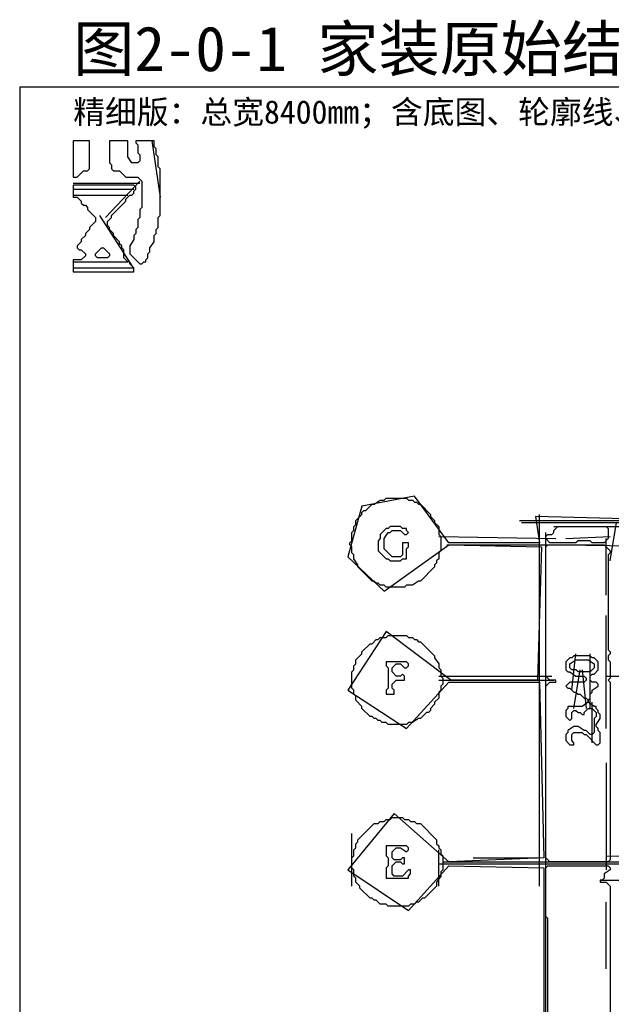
# Model space of a CAD drawing. Header units: millimetres. Extents: x -171 to 29168, y -21389 to 9617.
# Tile 42 of 60: x -171 to 1714, y 5779 to 8914. Entities that reach past the tile are written whole.
import ezdxf

# ---------------------------------------------------------------- set-up
doc = ezdxf.new("R2010")
doc.units = ezdxf.units.MM
for name, color, linetype in [('REFERENCE_FRAME', 3, 'Continuous'), ('REFERENCE_TEXT', 2, 'Continuous'), ('TRACE_CONTOUR_MAJOR', 7, 'Continuous'), ('TRACE_DARK_PIXELS', 250, 'Continuous'), ('TRACE_STRAIGHT_LINES', 4, 'Continuous')]:
    doc.layers.add(name, color=color, linetype=linetype)
doc.styles.add('CHINESE', font='simhei.ttf')

msp = doc.modelspace()

# ---------------------------------------------------------------- linework, layer by layer
at = {"layer": 'REFERENCE_FRAME'}
msp.add_lwpolyline([(-170.6, -170.6), (8570.6, -170.6), (8570.6, 8699.2), (-170.6, 8699.2)], close=True, dxfattribs=at)
at = {"layer": 'TRACE_CONTOUR_MAJOR'}
for points in [[(51.5, 8528.6), (0, 8528.6), (0, 8412.9), (12.9, 8412.9), (32.2, 8432.2), (45, 8432.2), (51.5, 8438.6)], [(115.8, 8528.6), (115.8, 8457.9), (122.2, 8451.5), (122.2, 8438.6), (128.6, 8432.2), (147.9, 8432.2), (167.2, 8412.9), (205.8, 8412.9), (218.7, 8400), (218.7, 8316.4), (212.3, 8310), (212.3, 8284.2), (205.8, 8277.8), (205.8, 8252.1), (199.4, 8245.6), (199.4, 8232.8), (193, 8226.3), (193, 8213.5), (180.1, 8194.2), (180.1, 8168.5), (212.3, 8136.3), (218.7, 8136.3), (225.1, 8142.7), (231.5, 8142.7), (231.5, 8149.2), (238, 8155.6), (238, 8168.5), (244.4, 8174.9), (244.4, 8187.7), (257.3, 8207), (257.3, 8226.3), (263.7, 8232.8), (263.7, 8245.6), (270.1, 8252.1), (270.1, 8284.2), (276.6, 8290.7), (276.6, 8438.6), (270.1, 8445), (270.1, 8477.2), (263.7, 8483.6), (263.7, 8502.9), (257.3, 8509.3), (257.3, 8528.6), (199.4, 8528.6), (199.4, 8522.2), (205.8, 8515.8), (205.8, 8490), (212.3, 8483.6), (212.3, 8464.3), (205.8, 8457.9), (186.5, 8457.9), (173.7, 8477.2), (173.7, 8528.6)], [(0, 8387.1), (0, 8348.5), (12.9, 8348.5), (25.7, 8335.7), (25.7, 8329.2), (32.2, 8322.8), (38.6, 8322.8), (45, 8316.4), (45, 8310), (70.8, 8284.2), (70.8, 8271.4), (51.5, 8252.1), (51.5, 8245.6), (38.6, 8232.8), (38.6, 8226.3), (25.7, 8213.5), (25.7, 8207), (12.9, 8194.2), (12.9, 8187.7), (19.3, 8181.3), (25.7, 8181.3), (38.6, 8168.5), (38.6, 8162), (25.7, 8149.2), (0, 8149.2), (0, 8110.6), (193, 8110.6), (193, 8123.4), (180.1, 8136.3), (180.1, 8142.7), (173.7, 8142.7), (160.8, 8155.6), (160.8, 8181.3), (154.4, 8187.7), (154.4, 8194.2), (147.9, 8200.6), (147.9, 8207), (128.6, 8226.3), (128.6, 8232.8), (115.8, 8245.6), (115.8, 8252.1), (109.3, 8258.5), (109.3, 8271.4), (122.2, 8284.2), (122.2, 8290.7), (167.2, 8335.7), (167.2, 8342.1), (180.1, 8355), (186.5, 8355), (193, 8361.4), (193, 8367.8), (199.4, 8374.3), (199.4, 8380.7), (193, 8387.1)], [(70.8, 8168.5), (90, 8187.7), (96.5, 8187.7), (115.8, 8168.5), (115.8, 8162), (109.3, 8155.6), (77.2, 8155.6), (70.8, 8162)], [(977.6, 7383.8), (990.5, 7383.8), (996.9, 7390.2), (1061.3, 7390.2), (1067.7, 7383.8), (1080.6, 7383.8), (1087, 7377.3), (1093.4, 7377.3), (1099.8, 7370.9), (1106.3, 7370.9), (1138.4, 7338.7), (1138.4, 7332.3), (1151.3, 7319.4), (1151.3, 7313), (1164.2, 7300.2), (1164.2, 7274.4), (1170.6, 7268), (1170.6, 7223), (1164.2, 7216.5), (1164.2, 7197.2), (1157.7, 7190.8), (1157.7, 7184.4), (1151.3, 7177.9), (1151.3, 7171.5), (1106.3, 7126.5), (1099.8, 7126.5), (1080.6, 7113.6), (1061.3, 7113.6), (1054.8, 7107.2), (996.9, 7107.2), (990.5, 7113.6), (977.6, 7113.6), (971.2, 7120.1), (964.8, 7120.1), (958.3, 7126.5), (951.9, 7126.5), (906.9, 7171.5), (906.9, 7177.9), (894, 7197.2), (894, 7210.1), (887.6, 7216.5), (887.6, 7235.8), (881.2, 7242.3), (881.2, 7248.7), (887.6, 7255.1), (887.6, 7280.9), (894, 7287.3), (894, 7300.2), (900.5, 7306.6), (900.5, 7319.4), (919.8, 7338.7), (919.8, 7345.2), (926.2, 7351.6), (932.6, 7351.6), (951.9, 7370.9), (958.3, 7370.9)], [(996.9, 7293.7), (977.6, 7274.4), (977.6, 7261.6), (971.2, 7255.1), (971.2, 7223), (996.9, 7197.2), (1003.4, 7197.2), (1009.8, 7190.8), (1042, 7190.8), (1048.4, 7197.2), (1061.3, 7197.2), (1061.3, 7229.4), (1067.7, 7235.8), (1067.7, 7248.7), (1048.4, 7248.7), (1048.4, 7210.1), (1042, 7203.7), (1016.2, 7203.7), (990.5, 7229.4), (990.5, 7261.6), (1003.4, 7280.9), (1009.8, 7280.9), (1016.2, 7287.3), (1042, 7287.3), (1054.8, 7274.4), (1061.3, 7274.4), (1067.7, 7280.9), (1061.3, 7287.3), (1061.3, 7293.7), (1048.4, 7293.7), (1042, 7300.2), (1009.8, 7300.2), (1003.4, 7293.7)], [(1505.1, 7268), (1511.5, 7274.4), (1524.3, 7274.4), (1530.8, 7280.9), (1530.8, 7287.3), (1543.6, 7300.2), (1698, 7300.2), (1704.4, 7293.7), (1704.4, 7261.6), (1691.6, 7248.7), (1653, 7248.7), (1646.6, 7255.1), (1608, 7255.1), (1601.5, 7248.7), (1517.9, 7248.7), (1505.1, 7261.6)], [(1511.5, 7242.3), (1691.6, 7242.3), (1710.9, 7223), (1710.9, 7216.5), (1704.4, 7210.1), (1704.4, 6907.8), (1710.9, 6901.4), (1710.9, 6894.9), (1704.4, 6888.5), (1704.4, 6875.7), (1710.9, 6869.2), (1710.9, 6817.8), (1704.4, 6811.3), (1710.9, 6804.9), (1710.9, 6238.9), (1704.4, 6232.5), (1517.9, 6232.5), (1505.1, 6245.3), (1505.1, 6792), (1517.9, 6804.9), (1537.2, 6804.9), (1537.2, 6811.3), (1517.9, 6811.3), (1505.1, 6824.2), (1505.1, 7235.8)], [(977.6, 6946.4), (996.9, 6946.4), (1003.4, 6952.8), (1061.3, 6952.8), (1067.7, 6946.4), (1080.6, 6946.4), (1087, 6940), (1093.4, 6940), (1099.8, 6933.5), (1106.3, 6933.5), (1151.3, 6888.5), (1151.3, 6882.1), (1164.2, 6862.8), (1164.2, 6849.9), (1170.6, 6843.5), (1170.6, 6824.2), (1177, 6817.8), (1177, 6798.5), (1170.6, 6792), (1170.6, 6779.2), (1164.2, 6772.7), (1164.2, 6753.4), (1151.3, 6740.6), (1151.3, 6734.2), (1138.4, 6721.3), (1138.4, 6714.9), (1132, 6708.4), (1125.6, 6708.4), (1106.3, 6689.1), (1099.8, 6689.1), (1080.6, 6676.3), (1067.7, 6676.3), (1061.3, 6669.8), (1003.4, 6669.8), (996.9, 6676.3), (984.1, 6676.3), (977.6, 6682.7), (971.2, 6682.7), (964.8, 6689.1), (958.3, 6689.1), (951.9, 6695.6), (945.5, 6695.6), (919.8, 6721.3), (919.8, 6727.7), (900.5, 6747), (900.5, 6759.9), (894, 6766.3), (894, 6779.2), (887.6, 6785.6), (887.6, 6837.1), (894, 6843.5), (894, 6856.4), (900.5, 6862.8), (900.5, 6875.7), (919.8, 6894.9), (919.8, 6901.4), (945.5, 6927.1), (951.9, 6927.1), (964.8, 6940), (971.2, 6940)], [(1061.3, 6869.2), (996.9, 6869.2), (996.9, 6856.4), (1003.4, 6849.9), (1003.4, 6785.6), (996.9, 6779.2), (996.9, 6766.3), (1022.7, 6766.3), (1022.7, 6779.2), (1016.2, 6785.6), (1016.2, 6798.5), (1029.1, 6811.3), (1054.8, 6811.3), (1054.8, 6824.2), (1048.4, 6830.6), (1042, 6824.2), (1029.1, 6824.2), (1016.2, 6837.1), (1016.2, 6849.9), (1029.1, 6862.8), (1042, 6862.8), (1054.8, 6849.9), (1061.3, 6849.9), (1067.7, 6856.4), (1067.7, 6862.8)], [(1595.1, 6888.5), (1588.7, 6882.1), (1582.2, 6882.1), (1569.4, 6869.2), (1569.4, 6843.5), (1575.8, 6837.1), (1582.2, 6837.1), (1601.5, 6824.2), (1627.3, 6824.2), (1633.7, 6817.8), (1633.7, 6811.3), (1627.3, 6804.9), (1582.2, 6804.9), (1569.4, 6792), (1575.8, 6785.6), (1582.2, 6785.6), (1595.1, 6772.7), (1601.5, 6772.7), (1608, 6766.3), (1614.4, 6766.3), (1627.3, 6753.4), (1633.7, 6753.4), (1640.1, 6747), (1640.1, 6740.6), (1620.8, 6727.7), (1575.8, 6727.7), (1575.8, 6721.3), (1569.4, 6714.9), (1569.4, 6695.6), (1582.2, 6682.7), (1588.7, 6689.1), (1588.7, 6708.4), (1595.1, 6714.9), (1601.5, 6714.9), (1608, 6708.4), (1614.4, 6708.4), (1620.8, 6702), (1627.3, 6702), (1627.3, 6708.4), (1640.1, 6721.3), (1653, 6721.3), (1665.8, 6708.4), (1665.8, 6695.6), (1659.4, 6689.1), (1659.4, 6644.1), (1653, 6637.7), (1646.6, 6637.7), (1633.7, 6650.5), (1627.3, 6650.5), (1608, 6663.4), (1595.1, 6663.4), (1575.8, 6650.5), (1575.8, 6644.1), (1569.4, 6637.7), (1569.4, 6618.4), (1582.2, 6605.5), (1595.1, 6605.5), (1595.1, 6611.9), (1588.7, 6618.4), (1588.7, 6637.7), (1595.1, 6644.1), (1620.8, 6644.1), (1627.3, 6637.7), (1633.7, 6637.7), (1665.8, 6605.5), (1672.3, 6605.5), (1678.7, 6611.9), (1678.7, 6644.1), (1672.3, 6650.5), (1672.3, 6657), (1665.8, 6663.4), (1665.8, 6669.8), (1678.7, 6689.1), (1678.7, 6702), (1672.3, 6708.4), (1672.3, 6714.9), (1665.8, 6721.3), (1665.8, 6727.7), (1659.4, 6727.7), (1640.1, 6740.6), (1640.1, 6747), (1646.6, 6753.4), (1646.6, 6766.3), (1653, 6772.7), (1653, 6779.2), (1672.3, 6792), (1672.3, 6798.5), (1665.8, 6804.9), (1653, 6804.9), (1646.6, 6811.3), (1646.6, 6824.2), (1653, 6830.6), (1659.4, 6830.6), (1672.3, 6843.5), (1672.3, 6869.2), (1659.4, 6882.1), (1653, 6882.1), (1646.6, 6888.5)], [(1582.2, 6862.8), (1601.5, 6875.7), (1640.1, 6875.7), (1659.4, 6862.8), (1659.4, 6849.9), (1646.6, 6837.1), (1608, 6837.1), (1601.5, 6843.5), (1588.7, 6843.5), (1582.2, 6849.9)], [(1016.2, 6374), (1048.4, 6374), (1054.8, 6367.5), (1067.7, 6367.5), (1074.1, 6361.1), (1087, 6361.1), (1093.4, 6354.7), (1106.3, 6354.7), (1157.7, 6303.2), (1157.7, 6290.4), (1164.2, 6283.9), (1164.2, 6277.5), (1170.6, 6271.1), (1170.6, 6258.2), (1177, 6251.8), (1177, 6206.7), (1170.6, 6200.3), (1170.6, 6187.4), (1157.7, 6168.1), (1157.7, 6155.3), (1119.1, 6116.7), (1112.7, 6116.7), (1099.8, 6103.8), (1093.4, 6103.8), (1087, 6097.4), (1074.1, 6097.4), (1067.7, 6091), (1003.4, 6091), (996.9, 6097.4), (977.6, 6097.4), (964.8, 6110.3), (958.3, 6110.3), (951.9, 6116.7), (945.5, 6116.7), (913.3, 6148.9), (913.3, 6155.3), (900.5, 6168.1), (900.5, 6181), (894, 6187.4), (894, 6206.7), (887.6, 6213.2), (887.6, 6245.3), (894, 6251.8), (894, 6271.1), (900.5, 6277.5), (900.5, 6290.4), (906.9, 6296.8), (906.9, 6303.2), (958.3, 6354.7), (971.2, 6354.7), (977.6, 6361.1), (990.5, 6361.1), (996.9, 6367.5), (1009.8, 6367.5)], [(996.9, 6283.9), (996.9, 6251.8), (1003.4, 6245.3), (1003.4, 6219.6), (996.9, 6213.2), (996.9, 6181), (1067.7, 6181), (1067.7, 6187.4), (1074.1, 6193.9), (1074.1, 6206.7), (1067.7, 6206.7), (1048.4, 6187.4), (1022.7, 6187.4), (1016.2, 6193.9), (1016.2, 6219.6), (1029.1, 6232.5), (1042, 6232.5), (1048.4, 6226), (1054.8, 6226), (1054.8, 6245.3), (1048.4, 6245.3), (1042, 6238.9), (1022.7, 6238.9), (1016.2, 6245.3), (1016.2, 6264.6), (1029.1, 6277.5), (1042, 6277.5), (1061.3, 6264.6), (1067.7, 6271.1), (1067.7, 6277.5), (1061.3, 6283.9)], [(1511.5, 6219.6), (1704.4, 6219.6), (1710.9, 6213.2), (1710.9, 6206.7), (1691.6, 6193.9), (1691.6, 6181), (1685.1, 6174.6), (1678.7, 6174.6), (1678.7, 6168.1), (1698, 6168.1), (1710.9, 6155.3), (1710.9, 5370.6), (1698, 5357.7), (1685.1, 5357.7), (1678.7, 5364.2), (1562.9, 5364.2), (1556.5, 5357.7), (1524.3, 5357.7), (1511.5, 5370.6), (1511.5, 6052.4), (1505.1, 6058.8), (1505.1, 6213.2)]]:
    msp.add_lwpolyline(points, close=True, dxfattribs=at)
msp.add_lwpolyline([(2206.1, 7313), (1472.9, 7332.3), (1485.8, 7248.7), (1196.3, 7248.7), (1087, 7396.6), (919.8, 7364.5), (874.7, 7203.7), (990.5, 7094.3), (1196.3, 7242.3), (1492.2, 7235.8), (1479.3, 6811.3), (1202.8, 6811.3), (996.9, 6965.7), (874.7, 6779.2), (1061.3, 6657), (1196.3, 6804.9), (1485.8, 6804.9), (1498.6, 6245.3), (1196.3, 6232.5), (1022.7, 6386.8), (874.7, 6206.7), (1067.7, 6078.1), (1196.3, 6219.6), (1498.6, 6213.2), (1498.6, 5370.6)], dxfattribs=at)
at = {"layer": 'TRACE_DARK_PIXELS'}
for p, q in [((0, 8374.3), (193, 8374.3)), ((0, 8355), (173.7, 8355)), ((0, 8142.7), (173.7, 8142.7)), ((0, 8123.4), (193, 8123.4)), ((1427.9, 7313), (2122.5, 7313)), ((1177, 6811.3), (1524.3, 6811.3)), ((1177, 6232.5), (2508.4, 6232.5)), ((1678.7, 6174.6), (2180.4, 6174.6))]:
    msp.add_line(p, q, dxfattribs=at)
at = {"layer": 'TRACE_STRAIGHT_LINES'}
for p, q in [((250.8, 8528.6), (276.6, 8348.5)), ((0, 8393.6), (212.3, 8393.6)), ((102.9, 8284.2), (212.3, 8400)), ((83.6, 8290.7), (186.5, 8129.9)), ((1485.8, 6155.3), (1485.8, 7338.7)), ((1421.4, 7319.4), (1891, 7319.4)), ((1710.9, 7190.8), (1730.2, 7313)), ((1505.1, 5087.6), (1505.1, 7280.9)), ((1530.8, 7300.2), (1916.7, 7300.2)), ((1164.2, 7268), (1537.2, 7261.6)), ((1189.9, 7242.3), (1530.8, 7242.3)), ((1556.5, 7242.3), (1929.6, 7235.8)), ((1569.4, 7261.6), (1710.9, 7268)), ((1698, 7081.5), (1698, 7261.6)), ((1698, 6657), (1698, 7017.2)), ((1588.7, 6779.2), (1601.5, 6894.9)), ((1646.6, 6721.3), (1646.6, 6894.9)), ((1595.1, 6721.3), (1614.4, 6843.5)), ((1620.8, 6843.5), (1633.7, 6721.3)), ((1164.2, 6824.2), (1524.3, 6824.2)), ((1164.2, 6811.3), (1530.8, 6811.3)), ((1698, 6824.2), (2514.9, 6824.2)), ((1653, 6611.9), (1653, 6740.6)), ((1698, 6547.6), (1698, 6206.7)), ((887.6, 6155.3), (887.6, 6322.5)), ((1164.2, 6155.3), (1164.2, 6271.1)), ((1273.5, 6245.3), (1479.3, 6245.3)), ((1698, 6251.8), (2071.1, 6245.3)), ((1164.2, 6226), (2514.9, 6226)), ((1698, 5891.6), (1698, 6103.8))]:
    msp.add_line(p, q, dxfattribs=at)

# ---------------------------------------------------------------- texts
at = {"layer": 'REFERENCE_TEXT', "style": 'CHINESE'}
for s, height, p in [('图2-0-1 家装原始结构图', 142.8, (0, 8750)), ('精细版：总宽8400mm；含底图、轮廓线、直线识别、灰色细节层。', 74.256, (0, 8582.9))]:
    msp.add_text(s, height=height, dxfattribs=at).set_placement(p)

doc.saveas('drawing.dxf')
